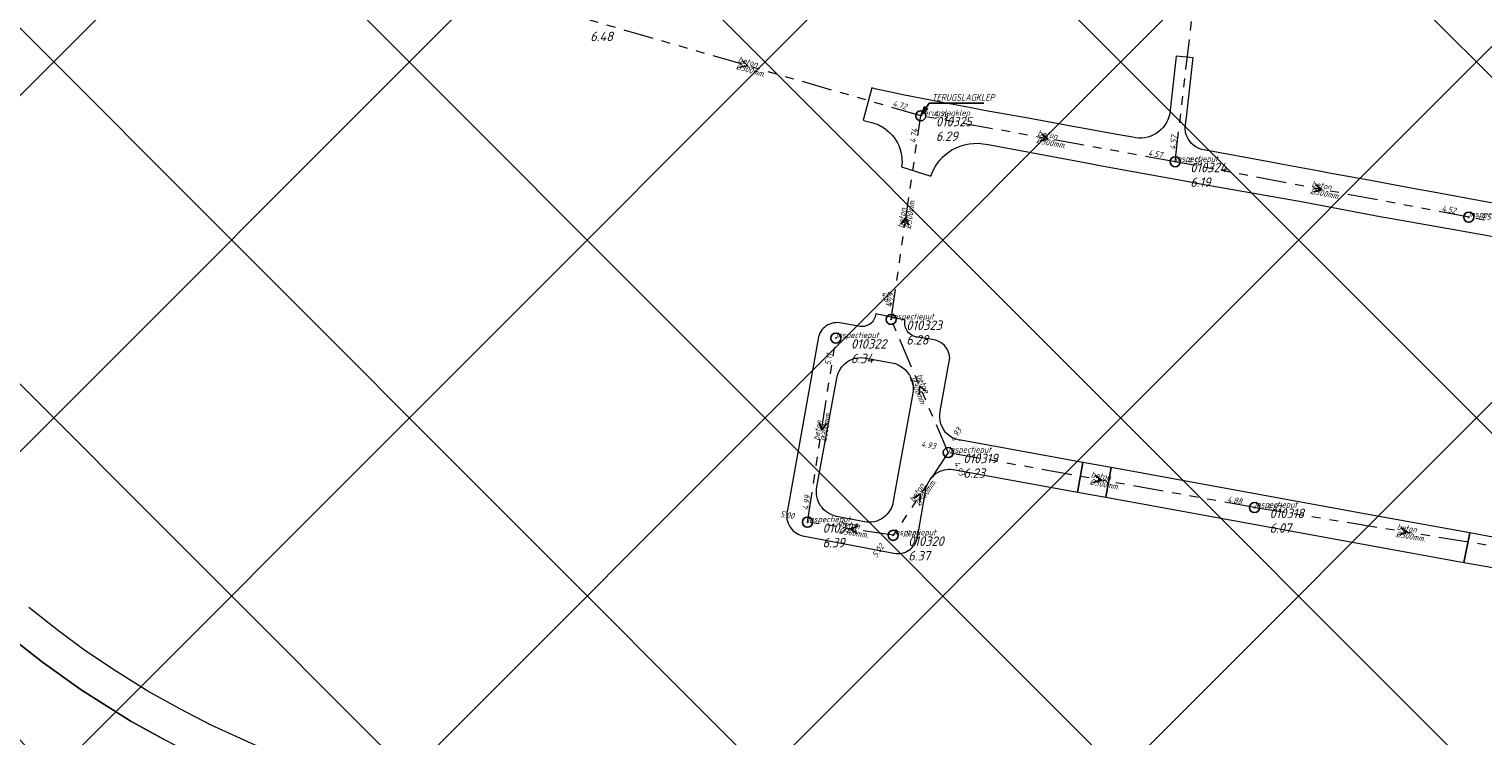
# Model space of a CAD drawing. Extents: x 148869 to 161638, y 453607 to 469810.
# Tile 169 of 256: x 152740 to 153029, y 463260 to 463400. Entities that reach past the tile are written whole.
import ezdxf

# ---------------------------------------------------------------- set-up
doc = ezdxf.new("R2010")
doc.units = 0
doc.header["$PDMODE"] = 32
doc.header["$PDSIZE"] = 2
doc.linetypes.add('RI-GWA', pattern=[18.45, 6, -1.8, 1.75, -1.8, 1.75, -1.8, 1.75, -1.8])
doc.layers.get('0').update_dxf_attribs({"linetype": 'CONTINUOUS'})
doc.layers.get('DEFPOINTS').update_dxf_attribs({"linetype": 'CONTINUOUS'})
doc.layers.add('2023 hatch', color=90, linetype='CONTINUOUS')
doc.layers.add('B-OI-AANPIJLING', color=1, linetype='CONTINUOUS')
for name, color, linetype, lineweight in [('B-OI-RI-BIJZONDERDERHEDEN-T18', 134, 'CONTINUOUS', 18), ('B-OI-RI-GWA-MATERIAAL-T18', 10, 'CONTINUOUS', 18), ('B-OI-RI-GWA-PUTDEKSELHOOGTE-T25', 10, 'CONTINUOUS', 25), ('B-OI-RI-GWA_BOB-T18', 10, 'CONTINUOUS', 18), ('B-OI-RI-GWA_DIAMETER-T18', 10, 'CONTINUOUS', 18), ('B-OI-RI-GWA_PUTNUMMER-T18', 10, 'CONTINUOUS', 18), ('B-OI-RI-GWA_RIOOLPUT-S', 10, 'CONTINUOUS', 25), ('B-OI-RI-GWA_TRANSPORTLEIDING-G', 10, 'RI-GWA', 18), ('B-OI-RI-STROOMRICHTING-S', 252, 'CONTINUOUS', 25), ('B-RO-VH-VERHARDING_HALFVERHARDING-GV', 251, 'CONTINUOUS', 18), ('B-RO-VH-VERHARDING_STRAATBAKSTEEN-GV', 251, 'CONTINUOUS', 18)]:
    doc.layers.add(name, color=color, linetype=linetype, lineweight=lineweight)
doc.styles.add('NLCS-ISO-M500-T18_CURSIEF', font='NLCS-ISO.ttf', dxfattribs={"oblique": 15, "height": 0.9})
doc.styles.add('NLCS-ISO-M750-T25_CURSIEF', font='NLCS-ISO.ttf', dxfattribs={"oblique": 15, "height": 1.875})

# ---------------------------------------------------------------- blocks, each defined once
blk = doc.blocks.new('ACMAP_ANN_TEMPLATE_gwa-diam')
at = {"color": 0, "linetype": 'ByBlock', "style": 'NLCS-ISO-M500-T18_CURSIEF', "oblique": 15}
blk.add_attdef('gwa-diam', (-2.2, -1.3), '', height=1.2, dxfattribs=at)
blk = doc.blocks.new('ACMAP_ANN_TEMPLATE_gwa-materiaal')
at = {"color": 0, "linetype": 'ByBlock', "style": 'NLCS-ISO-M500-T18_CURSIEF', "oblique": 15}
blk.add_attdef('gwa-mat', (-2.2, 0.2), '', height=1.2, dxfattribs=at)
blk = doc.blocks.new('ACMAP_ANN_TEMPLATE_gwa-nap-l')
at = {"color": 0, "linetype": 'ByBlock', "style": 'NLCS-ISO-M500-T18_CURSIEF', "oblique": 15}
blk.add_attdef('gwa-nap-l', (2.3, 0.2), '', height=1.2, dxfattribs=at)
blk = doc.blocks.new('ACMAP_ANN_TEMPLATE_gwa-nap-r')
at = {"color": 0, "linetype": 'ByBlock', "style": 'NLCS-ISO-M500-T18_CURSIEF', "oblique": 15}
blk.add_attdef('gwa-nap-r', (-5.6, 0.2), '', height=1.2, dxfattribs=at)
blk = doc.blocks.new('ACMAP_ANN_TEMPLATE_gwa-puth')
at = {"color": 0, "linetype": 'ByBlock', "style": 'NLCS-ISO-M750-T25_CURSIEF', "oblique": 15}
blk.add_attdef('gwa-puth', (3, -5), '', height=1.88, dxfattribs=at)
blk = doc.blocks.new('ACMAP_ANN_TEMPLATE_gwa-putnr')
at = {"color": 0, "linetype": 'ByBlock', "style": 'NLCS-ISO-M750-T25_CURSIEF', "oblique": 15}
blk.add_attdef('gwa-putnr', (3, -2.1), '', height=1.88, dxfattribs=at)
blk = doc.blocks.new('ACMAP_ANN_TEMPLATE_type knoop')
at = {"layer": 'DEFPOINTS', "style": 'NLCS-ISO-M500-T18_CURSIEF', "oblique": 15}
blk.add_attdef('type_knoop', (0, 0), '', height=1.2, dxfattribs=at)

msp = doc.modelspace()

# ---------------------------------------------------------------- hatches: boundary and pattern name
at = {"layer": '2023 hatch'}
h = msp.add_hatch(dxfattribs=at)
h.set_pattern_fill('L45L135', color=256, scale=49.98)
h.set_pattern_definition([(45, (0, 0), (-35.341197, 35.341197), []), (135, (0, 0), (-35.341197, -35.341197), [])])
h.paths.add_polyline_path([(155033.65, 463387.49), (154736.21, 463174.82), (154703.82, 463157.03), (154669.13, 463116.73), (154497.36, 463128.81), (154485.96, 463103.35), (154403, 462810.28), (154029.41, 462913.19), (153921.91, 462926.36), (153533.06, 462959.92), (153521.58, 463046.87), (153065.73, 463131.59), (152840.09, 463157.69), (152602.55, 463321.62), (152457.44, 463373.38), (152283.77, 463566.95), (152230.15, 463641.33), (152156.25, 463699.58), (152012.16, 463887.19), (152009.38, 463939.89), (151991.35, 464191.03), (152103.19, 464343.83), (152153.39, 464455.21), (152151.03, 464561.94), (152249.45, 464811.76), (152130.92, 465032.5), (152332.42, 465169.93), (152738.18, 465252.75), (152947.54, 465152.17), (153150.32, 465023.39), (153302.02, 464886.05), (153728.6, 464650.43), (153874.6, 464567.83), (153954.88, 464501.43), (153988.94, 464472.57), (154027.82, 464422.75), (154193.47, 464138.07), (154280.01, 463968.67), (154339.28, 463993.19), (154494.94, 463873.13), (154622.49, 463821.49), (154755.92, 463721.99), (154868.72, 463597.28)])

# ---------------------------------------------------------------- linework, layer by layer
at = {"layer": 'B-OI-AANPIJLING', "color": 251, "flags": 128}
msp.add_lwpolyline([(152917, 463383.09), (152918.36, 463384.43), (152917.73, 463384.86), (152917, 463383.09), (152917.83, 463384.79), (152917.94, 463384.72), (152917, 463383.09), (152918.15, 463384.58), (152918.26, 463384.5), (152917, 463383.09), (152918.68, 463385.6), (152929.52, 463385.6)], dxfattribs=at)
at = {"layer": 'B-OI-RI-GWA_RIOOLPUT-S', "color": 251}
for p in [(152917, 463383.09), (152967.56, 463373.97), (153025.89, 463362.95), (152911.12, 463342.66), (152900.13, 463338.96), (152922.47, 463316.21), (152983.32, 463305.3), (152894.5, 463302.4), (152911.51, 463299.79)]:
    msp.add_point(p, dxfattribs=at)
at = {"layer": 'B-OI-RI-GWA_TRANSPORTLEIDING-G', "color": 251}
for p, q in [((152967.56, 463373.97), (152974.42, 463433.02)), ((152917, 463383.09), (152848.32, 463402.91)), ((152911.12, 463342.66), (152917, 463383.09)), ((152967.56, 463373.97), (152917, 463383.09)), ((153025.89, 463362.95), (152967.56, 463373.97)), ((153079.97, 463352.85), (153025.89, 463362.95)), ((152922.47, 463316.21), (152911.12, 463342.66)), ((152894.5, 463302.4), (152900.13, 463338.96)), ((152922.47, 463316.21), (152911.51, 463299.79)), ((152983.32, 463305.3), (152922.47, 463316.21)), ((153044.06, 463295.48), (152983.32, 463305.3)), ((152911.51, 463299.79), (152894.5, 463302.4))]:
    msp.add_line(p, q, dxfattribs=at)
at = {"layer": 'B-OI-RI-STROOMRICHTING-S', "color": 251}
for points in [[(152881.48, 463394.09), (152882.65, 463393), (152881.08, 463392.71)], [(152940.98, 463379.49), (152942.27, 463378.53), (152940.73, 463378.08)], [(152995.43, 463369.43), (152996.73, 463368.46), (152995.17, 463368.02)], [(152913.14, 463361.55), (152914.05, 463362.88), (152914.57, 463361.35)], [(152918.02, 463328.4), (152916.79, 463329.43), (152916.7, 463327.83)], [(152896.82, 463322.21), (152897.32, 463320.68), (152898.24, 463321.99)], [(152951.6, 463311.72), (152952.89, 463310.76), (152951.35, 463310.3)], [(152915.58, 463307.2), (152916.98, 463308), (152916.79, 463306.4)], [(152904.54, 463301.59), (152903.01, 463301.09), (152904.32, 463300.16)], [(153012.38, 463301.33), (153013.68, 463300.39), (153012.14, 463299.91)]]:
    msp.add_lwpolyline(points, dxfattribs=at)
at = {"layer": 'B-RO-VH-VERHARDING_HALFVERHARDING-GV', "flags": 128}
for points in [[(152735.45, 463280.07), (152742.45, 463274.58), (152750.15, 463269.14), (152759.91, 463262.99), (152766.51, 463259.31), (152772.5, 463256.26), (152777.45, 463253.93), (152782.8, 463251.62), (152788.25, 463249.39), (152788.61, 463249.37), (152789.26, 463249.82), (152790.42, 463252.77), (152791.18, 463254.89), (152791.31, 463255.26), (152791.42, 463255.5), (152787.55, 463257.04), (152784.72, 463258.16), (152776.01, 463262.12), (152769.77, 463265.31), (152763.43, 463268.85), (152756.64, 463273.1), (152750.65, 463277.14), (152745.64, 463280.82), (152739.77, 463285.46)], [(152766.51, 463259.31), (152759.91, 463262.99), (152750.15, 463269.14), (152742.45, 463274.58), (152735.45, 463280.07)]]:
    msp.add_lwpolyline(points, dxfattribs=at)
at = {"layer": 'B-RO-VH-VERHARDING_STRAATBAKSTEEN-GV', "flags": 128}
for points in [[(152969.55, 463380.92), (152969.78, 463382.74), (152971.04, 463394.09), (152971.11, 463394.57), (152967.75, 463394.93), (152966.58, 463384.19)], [(152907.3, 463388.62), (152905.54, 463382.22), (152905.9, 463382.11), (152907.5, 463381.67)], [(152959.16, 463378.81), (152955.95, 463379.39), (152949.46, 463380.57), (152947.22, 463380.99), (152938.35, 463382.63), (152929.58, 463384.16), (152927.67, 463384.54), (152925.64, 463384.93), (152922.69, 463385.43), (152915.47, 463386.86), (152913.12, 463387.32), (152911.07, 463387.77), (152908.14, 463388.4)], [(152929.31, 463377.54), (152930.41, 463377.36), (152931.47, 463377.2), (152951.02, 463373.54), (152951.88, 463373.35), (152970.19, 463370.05), (152971.07, 463369.87), (152990.34, 463366.49), (152991.85, 463366.23), (152993.01, 463365.99), (153008.6, 463363.05), (153009.47, 463362.86), (153028.99, 463359.42), (153030.7, 463359.11), (153048.54, 463355.86), (153050.08, 463355.6), (153066.02, 463352.52), (153067.63, 463352.12)], [(153006.01, 463370.28), (152998.14, 463371.72), (152996.21, 463372.07), (152988.92, 463373.4), (152986.59, 463373.86), (152972.84, 463376.37)], [(152913.2, 463372.92), (152919.03, 463371.09)], [(153090.88, 463347.9), (153093.42, 463347.6), (153094.89, 463347.35), (153095.97, 463353.78), (153091.85, 463354.59), (153081.38, 463356.5), (153076.85, 463357.29), (153074.1, 463357.79), (153066.78, 463359.14), (153064.28, 463359.6), (153056.62, 463360.99), (153054.49, 463361.38), (153046.89, 463362.78), (153044.82, 463363.13), (153041.15, 463363.82), (153032.65, 463365.38), (153029.61, 463365.94), (153018.17, 463368.06), (153015.84, 463368.47), (153007.79, 463369.96), (153006.01, 463370.28)], [(152904.61, 463341.33), (152901.22, 463341.92)], [(152913.88, 463342.51), (152908.06, 463343.76)], [(152896.61, 463338.79), (152890.49, 463304.76)], [(152919.3, 463338.64), (152916.41, 463339.12)], [(152906.12, 463334.97), (152911.56, 463333.97)], [(152920.89, 463324.46), (152922.79, 463335.06)], [(152896.37, 463309.41), (152900.34, 463331.01)], [(152915.43, 463328.03), (152911.53, 463306.54)], [(152923.85, 463312.81), (152948.12, 463308.38), (152949.24, 463314.28), (152924.98, 463318.66)], [(152916.34, 463299.37), (152918.03, 463308.9)], [(152905.83, 463302.48), (152900.24, 463303.56)], [(152893.92, 463299.61), (152911.64, 463296.28)]]:
    msp.add_lwpolyline(points, dxfattribs=at)
at = {"layer": 'B-RO-VH-VERHARDING_STRAATBAKSTEEN-GV'}
for points in [[(152908.14, 463388.4, -0.002493), (152907.3, 463388.62)], [(152966.47, 463383.45, -0.422729), (152959.16, 463378.81)], [(152966.58, 463384.19, -0.032293), (152966.47, 463383.45)], [(152907.5, 463381.67, -0.085509), (152909.93, 463380.51)], [(152909.93, 463380.51, -0.157196), (152912.85, 463376.59)], [(152969.64, 463379.8, -0.061608), (152969.55, 463380.92)], [(152972.84, 463376.37, -0.278359), (152969.64, 463379.8)], [(152912.85, 463376.59, -0.117541), (152913.2, 463372.92)], [(152922.44, 463375.81, -0.19472), (152929.31, 463377.54)], [(152919.03, 463371.09, -0.158042), (152922.44, 463375.81)], [(152901.22, 463341.92, 0.438462), (152896.61, 463338.79)], [(152908.06, 463343.76, -0.465166), (152904.61, 463341.33)], [(152916.41, 463339.12, -0.443127), (152913.88, 463342.51)], [(152922.79, 463335.06, 0.360664), (152919.3, 463338.64)], [(152900.34, 463331.01, -0.431127), (152906.12, 463334.97)], [(152911.56, 463333.97, -0.134604), (152913.96, 463332.62)], [(152913.96, 463332.62, -0.063959), (152914.77, 463331.57)], [(152914.77, 463331.57, -0.177612), (152915.43, 463328.03)], [(152922.42, 463319.77, -0.280488), (152920.89, 463324.46)], [(152924.98, 463318.66, -0.15016), (152922.42, 463319.77)], [(152920.49, 463312.33, -0.180143), (152923.85, 463312.81)], [(152918.03, 463308.9, -0.229026), (152920.49, 463312.33)], [(152900.24, 463303.56, -0.416828), (152896.37, 463309.41)], [(152890.49, 463304.76, 0.449164), (152893.92, 463299.61)], [(152911.53, 463306.54, -0.430516), (152905.83, 463302.48)], [(152911.64, 463296.28, 0.425825), (152916.34, 463299.37)]]:
    msp.add_lwpolyline(points, format="xyb", dxfattribs=at)
at = {"layer": 'B-RO-VH-VERHARDING_STRAATBAKSTEEN-GV', "flags": 128}
for points in [[(152954.87, 463313.23), (152949.24, 463314.28), (152948.12, 463308.38), (152953.79, 463307.35)], [(153024.94, 463294.42), (153026.08, 463300.27), (153007.36, 463303.68), (152954.87, 463313.23), (152953.79, 463307.35), (153006.76, 463297.73)], [(153031.76, 463299.23), (153026.08, 463300.27), (153024.94, 463294.42), (153030.68, 463293.38)]]:
    msp.add_lwpolyline(points, close=True, dxfattribs=at)

# ---------------------------------------------------------------- block references
at = {"layer": 'B-OI-RI-GWA-MATERIAAL-T18', "color": 251}
for p, rotation in [((152882.66, 463393), 343.9026671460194), ((152942.28, 463378.53), 349.7749526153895), ((152996.73, 463368.46), 349.3014870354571), ((152914.06, 463362.88), 81.72511648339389), ((152916.8, 463329.43), 293.2247290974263), ((152897.32, 463320.68), 81.24559441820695), ((152916.99, 463308), 56.27773479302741), ((152952.89, 463310.76), 349.83524883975), ((152903.01, 463301.09), 351.2766193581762), ((153013.69, 463300.39), 350.816300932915)]:
    msp.add_blockref('ACMAP_ANN_TEMPLATE_gwa-materiaal', p, dxfattribs=dict(at, rotation=rotation)).add_auto_attribs({'gwa-mat': 'beton'})
at = {"layer": 'B-OI-RI-GWA-PUTDEKSELHOOGTE-T25', "color": 251}
for p, values in [((152848.32, 463402.91), {'gwa-puth': '6.48'}), ((152917, 463383.09), {'gwa-puth': '6.29'}), ((152967.56, 463373.97), {'gwa-puth': '6.19'}), ((152911.12, 463342.66), {'gwa-puth': '6.28'}), ((152900.13, 463338.96), {'gwa-puth': '6.34'}), ((152922.47, 463316.21), {'gwa-puth': '6.23'}), ((152983.32, 463305.3), {'gwa-puth': '6.07'}), ((152894.5, 463302.4), {'gwa-puth': '6.39'}), ((152911.51, 463299.79), {'gwa-puth': '6.37'})]:
    msp.add_blockref('ACMAP_ANN_TEMPLATE_gwa-puth', p, dxfattribs=at).add_auto_attribs(values)
at = {"layer": 'B-OI-RI-GWA_BOB-T18', "color": 251}
for name, p, rotation, values in [('ACMAP_ANN_TEMPLATE_gwa-nap-l', (152909.03, 463385.52), 343.9026671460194, {'gwa-nap-l': '4.72'}), ('ACMAP_ANN_TEMPLATE_gwa-nap-r', (152924.97, 463381.87), 349.7749526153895, {'gwa-nap-r': '4.74'}), ('ACMAP_ANN_TEMPLATE_gwa-nap-r', (152917, 463383.09), 81.72511648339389, {'gwa-nap-r': '4.74'}), ('ACMAP_ANN_TEMPLATE_gwa-nap-l', (152967.56, 463373.97), 83.37349671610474, {'gwa-nap-l': '4.57'}), ('ACMAP_ANN_TEMPLATE_gwa-nap-r', (152967.56, 463373.97), 349.3014870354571, {'gwa-nap-r': '4.57'}), ('ACMAP_ANN_TEMPLATE_gwa-nap-l', (152967.56, 463373.97), 349.7749526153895, {'gwa-nap-l': '4.56'}), ('ACMAP_ANN_TEMPLATE_gwa-nap-r', (153025.89, 463362.95), 349.4212894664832, {'gwa-nap-r': '4.52'}), ('ACMAP_ANN_TEMPLATE_gwa-nap-l', (153025.89, 463362.95), 349.3014870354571, {'gwa-nap-l': '4.54'}), ('ACMAP_ANN_TEMPLATE_gwa-nap-r', (152911.12, 463342.66), 293.2247290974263, {'gwa-nap-r': '4.81'}), ('ACMAP_ANN_TEMPLATE_gwa-nap-l', (152911.12, 463342.66), 81.72511648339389, {'gwa-nap-l': '4.79'}), ('ACMAP_ANN_TEMPLATE_gwa-nap-r', (152900.13, 463338.96), 81.24559441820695, {'gwa-nap-r': '5.11'}), ('ACMAP_ANN_TEMPLATE_gwa-nap-l', (152922.47, 463316.21), 56.27773479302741, {'gwa-nap-l': '4.93'}), ('ACMAP_ANN_TEMPLATE_gwa-nap-r', (152922.47, 463316.21), 349.83524883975, {'gwa-nap-r': '4.93'}), ('ACMAP_ANN_TEMPLATE_gwa-nap-l', (152922.47, 463316.21), 293.2247290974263, {'gwa-nap-l': '4.93'}), ('ACMAP_ANN_TEMPLATE_gwa-nap-l', (152894.5, 463302.4), 81.24559441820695, {'gwa-nap-l': '4.99'}), ('ACMAP_ANN_TEMPLATE_gwa-nap-r', (152983.32, 463305.3), 350.816300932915, {'gwa-nap-r': '4.88'}), ('ACMAP_ANN_TEMPLATE_gwa-nap-r', (152894.5, 463302.4), 351.2766193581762, {'gwa-nap-r': '5.00'}), ('ACMAP_ANN_TEMPLATE_gwa-nap-l', (152983.32, 463305.3), 349.83524883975, {'gwa-nap-l': '4.87'}), ('ACMAP_ANN_TEMPLATE_gwa-nap-r', (152911.51, 463299.79), 56.27773479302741, {'gwa-nap-r': '5.02'}), ('ACMAP_ANN_TEMPLATE_gwa-nap-l', (152911.51, 463299.79), 351.2766193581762, {'gwa-nap-l': '5.02'})]:
    msp.add_blockref(name, p, dxfattribs=dict(at, rotation=rotation)).add_auto_attribs(values)
at = {"layer": 'B-OI-RI-GWA_DIAMETER-T18', "color": 251}
for p, rotation in [((152882.66, 463393), 343.9026671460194), ((152942.28, 463378.53), 349.7749526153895), ((152914.06, 463362.88), 81.72511648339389), ((152996.73, 463368.46), 349.3014870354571), ((152916.8, 463329.43), 293.2247290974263), ((152897.32, 463320.68), 81.24559441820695), ((152916.99, 463308), 56.27773479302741), ((152952.89, 463310.76), 349.83524883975), ((152903.01, 463301.09), 351.2766193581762), ((153013.69, 463300.39), 350.816300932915)]:
    msp.add_blockref('ACMAP_ANN_TEMPLATE_gwa-diam', p, dxfattribs=dict(at, rotation=rotation)).add_auto_attribs({'gwa-diam': '%%c300mm.'})
at = {"layer": 'B-OI-RI-GWA_PUTNUMMER-T18', "color": 251}
for p, values in [((152917, 463383.09), {'gwa-putnr': '010325'}), ((152967.56, 463373.97), {'gwa-putnr': '010324'}), ((152911.12, 463342.66), {'gwa-putnr': '010323'}), ((152900.13, 463338.96), {'gwa-putnr': '010322'}), ((152922.47, 463316.21), {'gwa-putnr': '010319'}), ((152983.32, 463305.3), {'gwa-putnr': '010318'}), ((152894.5, 463302.4), {'gwa-putnr': '010321'}), ((152911.51, 463299.79), {'gwa-putnr': '010320'})]:
    msp.add_blockref('ACMAP_ANN_TEMPLATE_gwa-putnr', p, dxfattribs=at).add_auto_attribs(values)
at = {"layer": 'DEFPOINTS'}
for p, values in [((152917, 463383.09), {'type_knoop': 'terugslagklep'}), ((152967.56, 463373.97), {'type_knoop': 'inspectieput'}), ((153025.89, 463362.95), {'type_knoop': 'inspectieput'}), ((152911.12, 463342.66), {'type_knoop': 'inspectieput'}), ((152900.13, 463338.96), {'type_knoop': 'inspectieput'}), ((152922.47, 463316.21), {'type_knoop': 'inspectieput'}), ((152983.32, 463305.3), {'type_knoop': 'inspectieput'}), ((152894.5, 463302.4), {'type_knoop': 'inspectieput'}), ((152911.51, 463299.79), {'type_knoop': 'inspectieput'})]:
    msp.add_blockref('ACMAP_ANN_TEMPLATE_type knoop', p, dxfattribs=at).add_auto_attribs(values)

# ---------------------------------------------------------------- texts
at = {"layer": 'B-OI-RI-BIJZONDERDERHEDEN-T18', "color": 251, "style": 'NLCS-ISO-M500-T18_CURSIEF', "oblique": 15, "width": 0.8}
msp.add_text('TERUGSLAGKLEP', height=1.35, dxfattribs=at).set_placement((152919.19, 463386.06))

doc.saveas('drawing.dxf')
